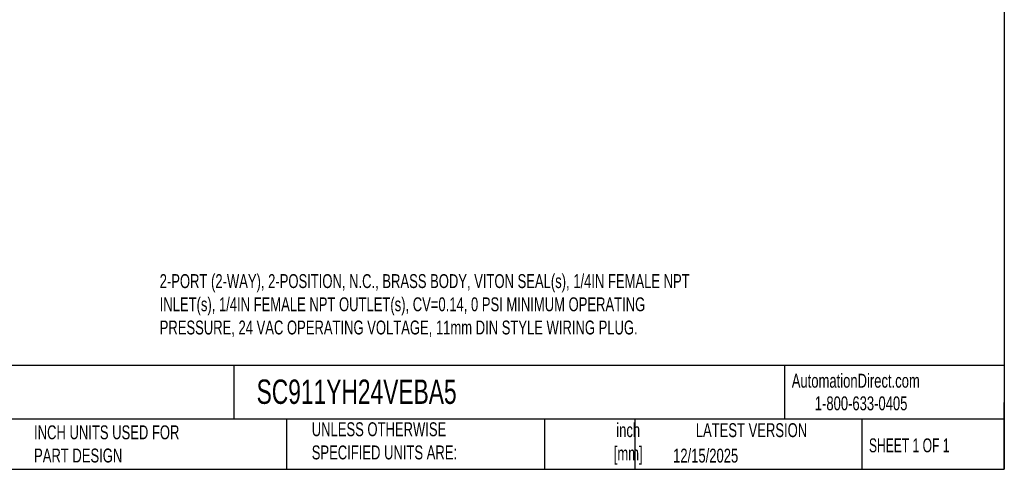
# Model space of a CAD drawing. Header units: inches. Extents: x 0.5 to 21.5, y 0.5 to 16.5.
# Tile 4 of 6: x 9.7 to 21.5, y 0.5 to 5.9. Entities that reach past the tile are written whole.
import ezdxf

# ---------------------------------------------------------------- set-up
doc = ezdxf.new("R2010")
doc.units = ezdxf.units.IN
doc.header["$LTSCALE"] = 2
doc.header["$MEASUREMENT"] = 0
doc.linetypes.add('SLD-Solid', pattern=[0])
doc.layers.add('TEXT', color=140, linetype='SLD-Solid', lineweight=25)
doc.styles.add('SLDTEXTSTYLE0', font='TXT', dxfattribs={"width": 0.7})
doc.styles.add('SLDTEXTSTYLE1', font='TXT', dxfattribs={"width": 0.65})

msp = doc.modelspace()

# ---------------------------------------------------------------- linework, layer by layer
at = {"layer": 'TEXT'}
for p, q in [((21.5, 16.5), (21.5, 0.5)), ((21.5, 1.742), (0.5, 1.742)), ((12.264, 1.742), (12.264, 1.1)), ((18.864, 1.742), (18.864, 1.1)), ((21.5, 0.5), (21.5, 1.3)), ((21.5, 1.1), (0.5, 1.1)), ((12.896, 1.1), (12.896, 0.5)), ((15.986, 1.1), (15.986, 0.5)), ((17.072, 1.1), (17.072, 0.5)), ((19.791, 1.1), (19.791, 0.5)), ((0.5, 0.5), (21.5, 0.5))]:
    msp.add_line(p, q, dxfattribs=at)

# ---------------------------------------------------------------- texts
for s, insert, char_height, attachment_point, style in [('2-PORT (2-WAY), 2-POSITION, N.C., BRASS BODY, VITON SEAL(s), 1/4IN FEMALE NPT ^JINLET(s), 1/4IN FEMALE NPT OUTLET(s), CV=0.14, 0 PSI MINIMUM OPERATING ^JPRESSURE, 24 VAC OPERATING VOLTAGE, 11mm DIN STYLE WIRING PLUG.', (11.374, 2.837), 0.166667, 1, 'SLDTEXTSTYLE0'), ('AutomationDirect.com', (18.952, 1.644), 0.16667, 1, 'SLDTEXTSTYLE0'), ('SC911YH24VEBA5', (12.536, 1.575), 0.29167, 1, 'SLDTEXTSTYLE0'), ('1-800-633-0405', (19.228, 1.373), 0.16667, 1, 'SLDTEXTSTYLE0'), ('UNLESS OTHERWISE ^JSPECIFIED UNITS ARE:', (13.197, 1.063), 0.16667, 1, 'SLDTEXTSTYLE0'), ('inch^J[mm]', (16.991, 1.052), 0.1667, 2, 'SLDTEXTSTYLE0'), ('INCH UNITS USED FOR ^JPART DESIGN', (9.868, 1.026), 0.16667, 1, 'SLDTEXTSTYLE0'), ('LATEST VERSION', (18.469, 1.052), 0.16667, 2, 'SLDTEXTSTYLE0'), ('SHEET 1 OF 1', (19.877, 0.87), 0.16667, 1, 'SLDTEXTSTYLE1'), ('12/15/2025', (17.529, 0.747), 0.1667, 1, 'SLDTEXTSTYLE0')]:
    msp.add_mtext(s, dxfattribs=dict(at, insert=insert, char_height=char_height, attachment_point=attachment_point, style=style))

doc.saveas('drawing.dxf')
